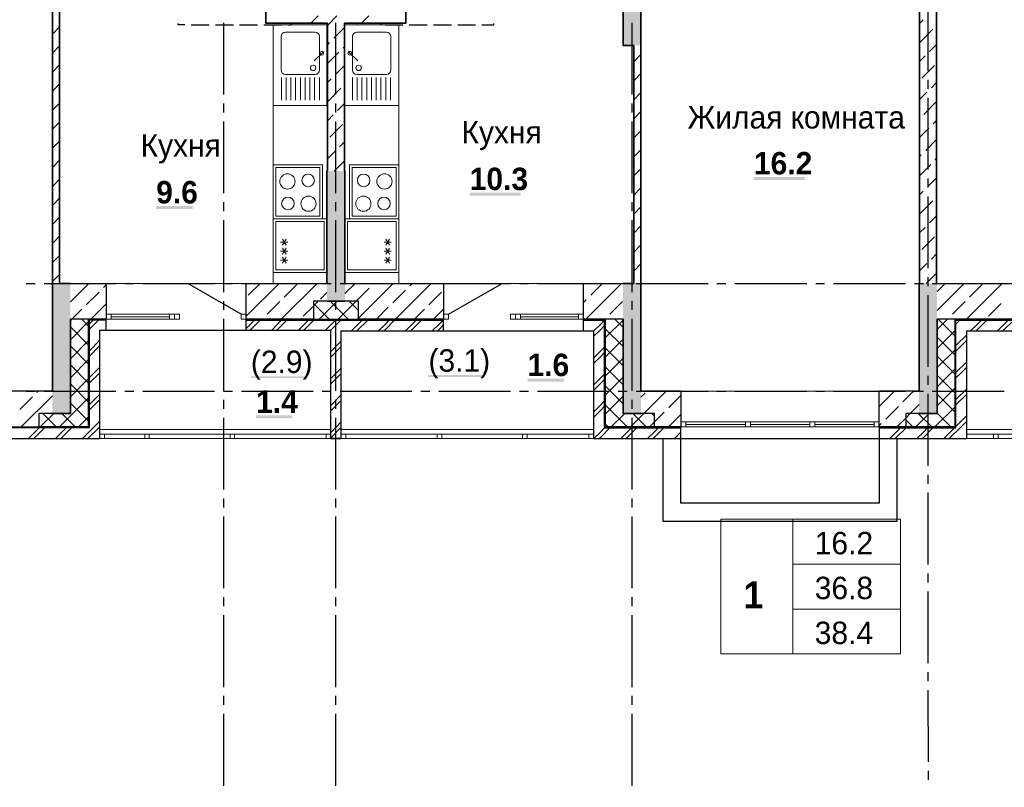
# Model space of a CAD drawing. Header units: millimetres. Extents: x 259029 to 2494469, y -731578 to -57567.
# Tile 158 of 253: x 472791 to 483765, y -617462 to -608910. Entities that reach past the tile are written whole.
import ezdxf

# ---------------------------------------------------------------- set-up
doc = ezdxf.new("R2010")
doc.units = ezdxf.units.MM
for name, color, linetype in [('PDF _Геометрия', 7, 'Continuous'), ('PDF _Сплошная заливка', 7, 'Continuous'), ('PDF _Текст', 7, 'Continuous')]:
    doc.layers.add(name, color=color, linetype=linetype)
doc.layers.add('Выноски', color=20, linetype='Continuous', lineweight=20)
doc.styles.add('PDF Century Gothic', font='GOTHIC.TTF')
doc.styles.add('PDF Century Gothic Bold', font='GOTHICB.TTF')
doc.styles.add('ГОСТ', font='GOST_Common.ttf')

msp = doc.modelspace()

# ---------------------------------------------------------------- linework, layer by layer
at = {"layer": 'PDF _Геометрия', "lineweight": 35}
for points in [[(479715.7, -609197.5), (479715.7, -607827.5), (479865.7, -607827.5), (479865.7, -607747.5), (479715.7, -607747.5), (479515.7, -607747.5), (479515.7, -608447.5), (479415.7, -608447.5), (479415.7, -608527.5), (479515.7, -608527.5), (479515.7, -609197.5), (479635.7, -609197.5)], [(474405.7, -608006.9), (474405.7, -608447.5), (474185.7, -608447.5), (474185.7, -608527.5), (475535.7, -608527.5), (475535.7, -608867.5), (475535.7, -608947.5), (476220.7, -608947.5)], [(473223.9, -608307.2), (473195.5, -608335.6), (473155.7, -608352.1), (473155.7, -611847.5), (473155.7, -613047.5)], [(473235.7, -608319), (473235.7, -608447.5), (473285.7, -608447.5), (473285.7, -608527.5), (473235.7, -608527.5), (473235.7, -611847.5), (473355.7, -611847.5)], [(478225.7, -608447.5), (478515.7, -608447.5), (478515.7, -608527.5), (477095.7, -608527.5), (477095.7, -608867.5), (477095.7, -608947.5), (476410.7, -608947.5)], [(476036.3, -608947.5), (476116.3, -608867.5)], [(476601.9, -608947.5), (476681.9, -608867.5)], [(473155.7, -609070.3), (473235.7, -608990.3)], [(473155.7, -609282.4), (473235.7, -609202.4)], [(479635.7, -609197.5), (479635.7, -611847.5), (479515.7, -611847.5)], [(479715.7, -613047.5), (479715.7, -611847.5), (479715.7, -609197.5)], [(479635.7, -609378.5), (479715.7, -609298.5)], [(473155.7, -609494.6), (473235.7, -609414.6)], [(479635.7, -609590.7), (479715.7, -609510.7)], [(473155.7, -609706.7), (473235.7, -609626.7)], [(479635.7, -609802.8), (479715.7, -609722.8)], [(473155.7, -609918.8), (473235.7, -609838.8)], [(479635.7, -610014.9), (479715.7, -609934.9)], [(473155.7, -610131), (473235.7, -610051)], [(479635.7, -610227), (479715.7, -610147)], [(473155.7, -610343.1), (473235.7, -610263.1)], [(479635.7, -610439.2), (479715.7, -610359.2)], [(473155.7, -610555.2), (473235.7, -610475.2)], [(479635.7, -610651.3), (479715.7, -610571.3)], [(476220.7, -610597.5), (476215.7, -610597.5), (476215.7, -611847.5)], [(476415.7, -611847.5), (476415.7, -610597.5), (476410.7, -610597.5)], [(473155.7, -610767.4), (473235.7, -610687.4)], [(479635.7, -610863.4), (479715.7, -610783.4)], [(473155.7, -610979.5), (473235.7, -610899.5)], [(479635.7, -611075.6), (479715.7, -610995.6)], [(473155.7, -611191.6), (473235.7, -611111.6)], [(479635.7, -611287.7), (479715.7, -611207.7)], [(473155.7, -611403.7), (473235.7, -611323.7)], [(479635.7, -611499.8), (479715.7, -611419.8)], [(473155.7, -611615.9), (473235.7, -611535.9)], [(479635.7, -611712), (479715.7, -611632)], [(473155.7, -611828), (473235.7, -611748)], [(479712.4, -611847.5), (479715.7, -611844.1)], [(482820.6, -611847.5), (482815.6, -611847.5), (482815.6, -613047.5)], [(483015.6, -611847.5), (483010.6, -611847.5)], [(476215.7, -612047.5), (476415.7, -612047.5)], [(473155.7, -613297.5), (473355.7, -613297.5), (473355.7, -612247.5)], [(479515.7, -612247.5), (479515.7, -613297.5), (479715.7, -613297.5)], [(482815.6, -613297.5), (483015.6, -613297.5), (483015.6, -612247.5)]]:
    msp.add_lwpolyline(points, dxfattribs=at)
at = {"layer": 'PDF _Геометрия', "color": 191, "lineweight": 35, "true_color": 0xc8aaf2}
for points in [[(482820.6, -608047.5), (482820.6, -611847.5)], [(483010.6, -611847.5), (483010.6, -608047.5)], [(476220.7, -608975.1), (476326.9, -608868.9)], [(482820.7, -608951.2), (482860.6, -608911.4)], [(476220.7, -608947.5), (476220.7, -610597.5)], [(476291.6, -609116.4), (476410.7, -608997.3)], [(476410.7, -610597.5), (476410.7, -608947.5)], [(482825.3, -609158.9), (482966.7, -609017.4)], [(476220.7, -609187.3), (476242.1, -609165.9)], [(476397.7, -609222.5), (476410.7, -609209.4)], [(482931.3, -609264.9), (483010.7, -609185.5)], [(476220.7, -609399.4), (476348.2, -609272)], [(482820.7, -609375.5), (482881.8, -609314.4)], [(476312.8, -609519.5), (476410.7, -609421.5)], [(482846.5, -609561.9), (482987.9, -609420.5)], [(476220.7, -609611.5), (476263.3, -609569)], [(476227.9, -609816.5), (476369.4, -609675)], [(482952.5, -609668), (483010.7, -609609.8)], [(482820.7, -609799.8), (482903, -609717.5)], [(476334, -609922.5), (476410.7, -609845.8)], [(482867.7, -609965), (483009.1, -609823.5)], [(476220.7, -610035.8), (476284.5, -609972)], [(476249.2, -610219.5), (476390.6, -610078.1)], [(482820.7, -610224), (482924.2, -610120.5)], [(482973.7, -610071), (483010.7, -610034)], [(476355.2, -610325.6), (476410.7, -610270.1)], [(482888.9, -610368), (483010.7, -610246.2)], [(476220.7, -610460.1), (476305.7, -610375.1)], [(482820.7, -610436.2), (482839.4, -610417.5)], [(482995, -610474.1), (483010.7, -610458.3)], [(476295.4, -610597.5), (476410.7, -610482.2)], [(482820.7, -610648.3), (482945.5, -610523.6)], [(482910.1, -610771.1), (483010.7, -610670.4)], [(482820.7, -610860.4), (482860.6, -610820.6)], [(482825.3, -611068), (482966.7, -610926.6)], [(482931.3, -611174.1), (483010.7, -611094.7)], [(482820.7, -611284.7), (482881.8, -611223.6)], [(482846.5, -611471.1), (482987.9, -611329.7)], [(482952.5, -611577.2), (483010.7, -611519)], [(482820.7, -611709), (482903, -611626.7)], [(482894.3, -611847.5), (483009.1, -611732.7)]]:
    msp.add_lwpolyline(points, dxfattribs=at)
at = {"layer": 'PDF _Геометрия', "lineweight": 25}
for points in [[(482912.4, -608679.2), (482912.6, -609479.2)], [(474632.7, -608967.5), (474555.7, -608967.5), (474555.7, -608954.4)], [(474702.7, -608967.5), (474902.7, -608967.5)], [(474972.7, -608967.5), (475172.7, -608967.5)], [(475065.7, -609744.4), (475065.7, -608944.4)], [(475242.7, -608967.5), (475442.7, -608967.5)], [(475512.7, -608967.5), (475712.7, -608967.5)], [(475782.7, -608967.5), (475815.7, -608967.5), (475815.7, -608954.4)], [(476315.7, -609744.4), (476315.7, -608944.4)], [(476815.7, -608967.5), (476815.7, -608954.4)], [(476862.7, -608967.5), (477062.7, -608967.5)], [(477132.7, -608967.5), (477332.7, -608967.5)], [(477402.7, -608967.5), (477602.7, -608967.5)], [(477672.7, -608967.5), (477872.7, -608967.5)], [(477942.7, -608967.5), (478075.7, -608967.5), (478075.7, -608954.4)], [(479615.7, -609744.4), (479615.7, -608944.4)], [(482912.6, -609579.2), (482912.6, -609679.2)], [(482912.7, -609779.2), (482912.9, -610579.2)], [(475065.7, -609944.4), (475065.7, -609844.4)], [(476315.7, -609944.4), (476315.7, -609844.4)], [(479615.7, -609944.4), (479615.7, -609844.4)], [(475065.7, -610844.4), (475065.7, -610044.4)], [(476315.7, -610844.4), (476315.7, -610044.4)], [(479615.7, -610844.4), (479615.7, -610044.4)], [(482912.9, -610679.2), (482912.9, -610779.2)], [(482912.9, -610879.2), (482913.1, -611679.2)], [(475065.7, -611044.4), (475065.7, -610944.4)], [(476315.7, -611044.4), (476315.7, -610944.4)], [(479615.7, -611044.4), (479615.7, -610944.4)], [(475065.7, -611944.4), (475065.7, -611144.4)], [(476315.7, -611944.4), (476315.7, -611144.4)], [(479615.7, -611944.4), (479615.7, -611144.4)], [(482913.2, -611779.2), (482913.2, -611879.2)], [(472862.7, -611847.5), (472962.7, -611847.5)], [(473062.7, -611847.5), (473862.7, -611847.5)], [(473962.7, -611847.5), (474062.7, -611847.5)], [(474162.7, -611847.5), (474962.7, -611847.5)], [(475259.7, -612191.5), (474663.9, -611847.5)], [(475062.7, -611847.5), (475162.7, -611847.5)], [(475262.7, -611847.5), (476062.7, -611847.5)], [(476162.7, -611847.5), (476262.7, -611847.5)], [(476362.7, -611847.5), (477162.7, -611847.5)], [(477262.7, -611847.5), (477362.7, -611847.5)], [(477462.7, -611847.5), (478262.7, -611847.5)], [(477571.7, -612191.5), (478167.5, -611847.5)], [(478362.7, -611847.5), (478462.7, -611847.5)], [(478562.7, -611847.5), (479362.7, -611847.5)], [(479462.7, -611847.5), (479562.7, -611847.5)], [(479662.7, -611847.5), (480462.7, -611847.5)], [(480562.7, -611847.5), (480662.7, -611847.5)], [(480762.7, -611847.5), (481562.7, -611847.5)], [(481662.7, -611847.5), (481762.7, -611847.5)], [(481862.7, -611847.5), (482662.7, -611847.5)], [(482762.7, -611847.5), (482862.7, -611847.5)], [(482962.7, -611847.5), (483762.7, -611847.5)], [(482913.2, -611979.2), (482913.4, -612779.2)], [(475065.7, -612144.4), (475065.7, -612044.4)], [(476315.7, -612144.4), (476315.7, -612044.4)], [(479615.7, -612144.4), (479615.7, -612044.4)], [(473755.7, -612257.5), (473565.7, -612257.5), (473565.7, -613457.5), (471388, -613457.5), (470438, -612507.4)], [(473555.7, -612247.5), (473555.7, -613447.5)], [(473565.7, -612301.3), (473609.5, -612257.5)], [(473565.7, -612361.3), (473669.6, -612257.5)], [(473755.7, -612367.5), (473755.7, -612247.5)], [(475065.7, -613044.4), (475065.7, -612244.4)], [(475315.7, -612367.5), (475315.7, -612247.5)], [(475315.7, -612351.3), (475409.5, -612257.5)], [(475315.7, -612257.5), (477515.7, -612257.5)], [(475359.6, -612367.5), (475469.6, -612257.5)], [(475599.6, -612367.5), (475662.7, -612304.4), (475709.6, -612257.5)], [(475659.5, -612367.5), (475662.7, -612364.4), (475769.6, -612257.5)], [(475899.5, -612367.5), (476009.5, -612257.5)], [(475959.6, -612367.5), (476069.6, -612257.5)], [(476065.7, -612247.5), (476565.7, -612247.5)], [(476199.6, -612367.5), (476262.7, -612304.4), (476309.6, -612257.5)], [(476255.7, -612371.3), (476262.7, -612364.4), (476369.6, -612257.5)], [(476315.7, -613044.4), (476315.7, -612244.4)], [(476489.6, -612377.5), (476609.5, -612257.5)], [(476549.6, -612377.5), (476669.6, -612257.5)], [(476789.5, -612377.5), (476862.7, -612304.4), (476909.6, -612257.5)], [(476849.5, -612377.5), (476862.7, -612364.4), (476969.6, -612257.5)], [(477089.6, -612377.5), (477209.5, -612257.5)], [(477149.6, -612377.5), (477269.6, -612257.5)], [(477389.5, -612377.5), (477462.7, -612304.4), (477509.6, -612257.5)], [(477449.6, -612377.5), (477462.7, -612364.4), (477515.7, -612311.3)], [(477515.7, -612377.5), (477515.7, -612247.5)], [(479075.7, -612377.5), (479075.7, -612247.5)], [(479075.7, -612257.5), (479305.7, -612257.5), (479305.7, -613457.5)], [(479185.7, -612381.3), (479262.7, -612304.4), (479305.7, -612261.3)], [(479185.7, -612441.3), (479262.7, -612364.4), (479305.7, -612321.3)], [(479315.7, -612247.5), (479315.7, -613447.5)], [(479615.7, -613044.4), (479615.7, -612244.4)], [(483215.7, -613447.5), (483215.7, -612247.5)], [(483225.7, -612301.3), (483269.6, -612257.5)], [(483225.7, -613457.5), (483225.7, -612257.5)], [(483225.7, -612257.5), (484115.7, -612257.5)], [(483389.5, -612377.5), (483462.7, -612304.4), (483509.6, -612257.5)], [(483449.5, -612377.5), (483462.7, -612364.4), (483569.6, -612257.5)], [(483689.6, -612377.5), (483809.5, -612257.5)], [(483749.5, -612377.5), (483869.5, -612257.5)], [(473685.7, -613577.5), (473685.7, -612367.5), (476255.7, -612367.5), (476255.7, -613577.5), (476375.7, -613577.5), (476255.7, -613577.5)], [(476375.7, -613577.5), (476375.7, -612377.5), (479185.7, -612377.5), (479185.7, -613577.5), (483345.7, -613577.5)], [(483225.7, -612541.3), (483345.7, -612421.3)], [(483345.7, -613577.5), (483345.7, -612377.5), (486195.7, -612377.5)], [(473565.7, -612601.3), (473685.7, -612481.3)], [(473565.7, -612661.3), (473685.7, -612541.3)], [(476255.7, -612611.3), (476262.7, -612604.4), (476375.7, -612491.3)], [(483225.7, -612601.3), (483345.7, -612481.3)], [(476262.7, -612664.4), (476375.7, -612551.3)], [(479185.7, -612681.3), (479262.7, -612604.4), (479305.7, -612561.3)], [(479262.7, -612664.4), (479305.7, -612621.3)], [(476255.7, -612671.3), (476262.7, -612664.4)], [(479185.7, -612741.3), (479262.7, -612664.4)], [(483225.7, -612841.3), (483345.7, -612721.3)], [(473565.7, -612961.3), (473682.7, -612844.4), (473685.7, -612841.3)], [(473565.7, -612901.3), (473622.7, -612844.4)], [(473622.7, -612844.4), (473685.7, -612781.3)], [(476255.7, -612911.3), (476262.7, -612904.4), (476322.7, -612844.4), (476375.7, -612791.3)], [(476262.7, -612964.4), (476375.7, -612851.3)], [(479185.7, -612981.3), (479262.7, -612904.4), (479305.7, -612861.3)], [(483225.7, -612901.3), (483282.7, -612844.4), (483345.7, -612781.3)], [(476255.7, -612971.3), (476262.7, -612964.4)], [(479185.7, -613041.3), (479262.7, -612964.4), (479305.7, -612921.3)], [(482913.4, -612879.2), (482913.5, -612979.2)], [(472862.7, -613047.5), (472962.7, -613047.5)], [(473062.7, -613047.5), (473862.7, -613047.5)], [(473565.7, -613201.3), (473685.7, -613081.3)], [(473962.7, -613047.5), (474062.7, -613047.5)], [(474162.7, -613047.5), (474962.7, -613047.5)], [(475062.7, -613047.5), (475162.7, -613047.5)], [(475262.7, -613047.5), (476062.7, -613047.5)], [(476162.7, -613047.5), (476262.7, -613047.5)], [(476262.7, -613204.4), (476375.7, -613091.3)], [(476362.7, -613047.5), (477162.7, -613047.5)], [(477262.7, -613047.5), (477362.7, -613047.5)], [(477462.7, -613047.5), (478262.7, -613047.5)], [(478362.7, -613047.5), (478462.7, -613047.5)], [(478562.7, -613047.5), (479362.7, -613047.5)], [(479462.7, -613047.5), (479562.7, -613047.5)], [(479662.7, -613047.5), (480462.7, -613047.5)], [(480562.7, -613047.5), (480662.7, -613047.5)], [(480762.7, -613047.5), (481562.7, -613047.5)], [(481662.7, -613047.5), (481762.7, -613047.5)], [(481862.7, -613047.5), (482662.7, -613047.5)], [(482762.7, -613047.5), (482862.7, -613047.5)], [(482913.5, -613079.2), (482913.7, -613879.2)], [(482962.7, -613047.5), (483762.7, -613047.5)], [(483225.7, -613141.3), (483345.7, -613021.3)], [(483225.7, -613201.3), (483345.7, -613081.3)], [(473565.7, -613261.3), (473685.7, -613141.3)], [(475065.7, -613244.4), (475065.7, -613144.4)], [(476255.7, -613271.3), (476262.7, -613264.4), (476375.7, -613151.3)], [(476255.7, -613211.3), (476262.7, -613204.4)], [(476315.7, -613244.4), (476315.7, -613144.4)], [(479185.7, -613281.3), (479262.7, -613204.4), (479305.7, -613161.3)], [(479615.7, -613244.4), (479615.7, -613144.4)], [(479185.7, -613341.3), (479262.7, -613264.4)], [(479262.7, -613264.4), (479305.7, -613221.3)], [(473489.6, -613577.5), (473622.7, -613444.4), (473685.7, -613381.3)], [(475065.7, -614144.4), (475065.7, -613344.4)], [(476255.7, -613511.3), (476262.7, -613504.4), (476322.7, -613444.4), (476375.7, -613391.3)], [(476315.7, -614144.4), (476315.7, -613344.4)], [(479615.7, -614144.4), (479615.7, -613344.4)], [(483149.6, -613577.5), (483282.7, -613444.4), (483345.7, -613381.3)], [(483225.7, -613441.3), (483345.7, -613321.3)], [(472889.6, -613577.5), (473009.5, -613457.5)], [(472949.6, -613577.5), (473069.6, -613457.5)], [(473555.7, -613447.5), (473005.7, -613447.5)], [(473189.5, -613577.5), (473262.7, -613504.4)], [(473262.7, -613504.4), (473309.6, -613457.5)], [(473262.7, -613564.4), (473369.6, -613457.5)], [(473549.6, -613577.5), (473682.7, -613444.4), (473685.7, -613441.3)], [(476262.7, -613564.4), (476375.7, -613451.3)], [(479189.6, -613577.5), (479262.7, -613504.4), (479309.5, -613457.5)], [(479249.6, -613577.5), (479262.7, -613564.4), (479369.5, -613457.5)], [(479305.7, -613457.5), (480160.7, -613457.5)], [(483215.7, -613447.5), (482370.7, -613447.5), (482370.7, -613577.5), (482370.7, -614297.5), (480160.7, -614297.5), (480160.7, -613577.5), (480160.7, -613447.5), (479315.7, -613447.5)], [(479489.6, -613577.5), (479609.6, -613457.5)], [(479549.6, -613577.5), (479669.6, -613457.5)], [(479789.5, -613577.5), (479862.7, -613504.4), (479909.6, -613457.5)], [(479849.5, -613577.5), (479862.7, -613564.4), (479969.6, -613457.5)], [(480089.6, -613577.5), (480160.7, -613506.3)], [(482370.7, -613457.5), (483225.7, -613457.5)], [(482489.6, -613577.5), (482609.5, -613457.5)], [(482549.5, -613577.5), (482669.5, -613457.5)], [(482789.6, -613577.5), (482862.7, -613504.4), (482909.5, -613457.5)], [(482849.6, -613577.5), (482862.7, -613564.4), (482969.5, -613457.5)], [(483089.6, -613577.5), (483209.6, -613457.5)], [(471338.3, -613577.5), (473685.7, -613577.5)], [(473249.5, -613577.5), (473262.7, -613564.4)], [(476255.7, -613571.3), (476262.7, -613564.4)], [(479960.7, -613577.5), (479960.7, -614497.5), (482570.7, -614497.5), (482570.7, -613577.5)], [(480149.5, -613577.5), (480160.7, -613566.3)], [(482913.7, -613979.2), (482913.7, -614079.2)], [(482913.8, -614179.2), (482914, -614979.2)], [(475065.7, -614344.4), (475065.7, -614244.4)], [(476315.7, -614344.4), (476315.7, -614244.4)], [(479615.7, -614344.4), (479615.7, -614244.4)], [(475065.7, -615244.4), (475065.7, -614444.4)], [(476315.7, -615244.4), (476315.7, -614444.4)], [(479615.7, -615244.4), (479615.7, -614444.4)], [(482914, -615079.2), (482914, -615179.2)], [(482914, -615279.2), (482914.2, -616079.2)], [(475065.7, -615444.4), (475065.7, -615344.4)], [(476315.7, -615444.4), (476315.7, -615344.4)], [(479615.7, -615444.4), (479615.7, -615344.4)], [(475065.7, -616344.4), (475065.7, -615544.4)], [(476315.7, -616344.4), (476315.7, -615544.4)], [(479615.7, -616344.4), (479615.7, -615544.4)], [(482914.3, -616179.2), (482914.3, -616279.2)], [(482914.3, -616379.2), (482914.5, -617179.2)], [(475065.7, -616544.4), (475065.7, -616444.4)], [(476315.7, -616544.4), (476315.7, -616444.4)], [(479615.7, -616544.4), (479615.7, -616444.4)], [(475065.7, -617444.4), (475065.7, -616644.4)], [(476315.7, -617444.4), (476315.7, -616644.4)], [(479615.7, -617444.4), (479615.7, -616644.4)], [(482914.5, -617279.2), (482914.6, -617379.2)]]:
    msp.add_lwpolyline(points, dxfattribs=at)
at = {"layer": 'PDF _Геометрия', "lineweight": 13}
for points in [[(475615.7, -608967.5), (475615.7, -611847.5)], [(477015.7, -608967.5), (477015.7, -611847.5)], [(476180.3, -609263.1), (476073.3, -609370.2)], [(476451.2, -609263.1), (476558.2, -609370.2)], [(475707.6, -609555), (475707.6, -609807.5)], [(475760.5, -609555), (475760.5, -609807.5)], [(475813.5, -609555), (475813.5, -609807.5)], [(475866.4, -609555), (475866.4, -609807.5)], [(475919.4, -609555), (475919.4, -609807.5)], [(475972.3, -609555), (475972.3, -609807.5)], [(476025.2, -609555), (476025.2, -609807.5)], [(476078.2, -609555), (476078.2, -609807.5)], [(476131.1, -609555), (476131.1, -609807.5)], [(476500.3, -609555), (476500.3, -609807.5)], [(476553.3, -609555), (476553.3, -609807.5)], [(476606.2, -609555), (476606.2, -609807.5)], [(476659.2, -609555), (476659.2, -609807.5)], [(476712.1, -609555), (476712.1, -609807.5)], [(476765.1, -609555), (476765.1, -609807.5)], [(476818, -609555), (476818, -609807.5)], [(476871, -609555), (476871, -609807.5)], [(476923.9, -609555), (476923.9, -609807.5)], [(475615.7, -610527.5), (475615.7, -611127.5), (476165.7, -611127.5), (476165.7, -610527.5), (475615.7, -610527.5)], [(477015.7, -610527.5), (477015.7, -611127.5), (476465.7, -611127.5), (476465.7, -610527.5), (477015.7, -610527.5)], [(475779.8, -611389.2), (475699.8, -611389.2)], [(475759.8, -611423.9), (475719.8, -611354.6)], [(475719.8, -611423.9), (475759.8, -611354.6)], [(476851.7, -611389.2), (476931.7, -611389.2)], [(476871.7, -611423.9), (476911.7, -611354.6)], [(476911.7, -611423.9), (476871.7, -611354.6)], [(475779.8, -611489.2), (475699.8, -611489.2)], [(475759.8, -611523.9), (475719.8, -611454.6)], [(475719.8, -611523.9), (475759.8, -611454.6)], [(475759.8, -611623.9), (475719.8, -611554.6)], [(475719.8, -611623.9), (475759.8, -611554.6)], [(476851.7, -611489.2), (476931.7, -611489.2)], [(476871.7, -611523.9), (476911.7, -611454.6)], [(476911.7, -611523.9), (476871.7, -611454.6)], [(476871.7, -611623.9), (476911.7, -611554.6)], [(476911.7, -611623.9), (476871.7, -611554.6)], [(475779.8, -611589.2), (475699.8, -611589.2)], [(476851.7, -611589.2), (476931.7, -611589.2)], [(475315.7, -611847.5), (474515.7, -611847.5), (473755.7, -611847.5)], [(479075.7, -611847.5), (478315.7, -611847.5), (477515.7, -611847.5)], [(476065.7, -612100), (476118.2, -612047.5)], [(476240.7, -612247.5), (476065.7, -612072.6)], [(476130.4, -612247.5), (476330.4, -612047.5)], [(476452.8, -612247.5), (476252.8, -612047.5)], [(476342.5, -612247.5), (476542.5, -612047.5)], [(476565.7, -612148.3), (476464.9, -612047.5)], [(473811.7, -612191.5), (474459.7, -612191.5)], [(477571.7, -612191.5), (477515.7, -612191.5), (477515.7, -612247.5), (477571.7, -612247.5)], [(477571.7, -612247.5), (477571.7, -612191.5)], [(478371.7, -612191.5), (479019.7, -612191.5)], [(473355.7, -612264.4), (473372.7, -612247.5)], [(473355.7, -612476.5), (473555.7, -612276.5)], [(473555.7, -612320.3), (473482.9, -612247.5)], [(473811.7, -612219.5), (474459.7, -612219.5)], [(473811.7, -612247.5), (474459.7, -612247.5)], [(476554.6, -612247.5), (476565.7, -612236.4)], [(478371.7, -612219.5), (479019.7, -612219.5)], [(478371.7, -612247.5), (479019.7, -612247.5)], [(479315.7, -612456.2), (479515.7, -612256.2)], [(479515.7, -612340.6), (479422.6, -612247.5)], [(483015.7, -612362.5), (483130.7, -612247.5)], [(483215.7, -612434.3), (483028.9, -612247.5)], [(473555.7, -612532.4), (473355.7, -612332.4)], [(479515.7, -612552.7), (479315.7, -612352.7)], [(483015.7, -612574.6), (483215.7, -612374.6)], [(473355.7, -612688.7), (473555.7, -612488.7)], [(473555.7, -612744.6), (473355.7, -612544.6)], [(479315.7, -612668.4), (479515.7, -612468.4)], [(483215.7, -612646.5), (483015.7, -612446.5)], [(479515.7, -612764.9), (479315.7, -612564.9)], [(483015.7, -612786.7), (483215.7, -612586.7)], [(473355.7, -612900.8), (473555.7, -612700.8)], [(473555.7, -612956.7), (473355.7, -612756.7)], [(479315.7, -612880.5), (479515.7, -612680.5)], [(483215.7, -612858.6), (483015.7, -612658.6)], [(479515.7, -612977), (479315.7, -612777)], [(483015.7, -612998.9), (483215.7, -612798.9)], [(483215.7, -613070.7), (483015.7, -612870.7)], [(473355.7, -613112.9), (473555.7, -612912.9)], [(473555.7, -613168.8), (473355.7, -612968.8)], [(479315.7, -613092.6), (479515.7, -612892.6)], [(479515.7, -613189.1), (479315.7, -612989.1)], [(482370.7, -613047.5), (480160.7, -613047.5)], [(483015.7, -613211), (483215.7, -613011)], [(483215.7, -613282.9), (483015.7, -613082.9)], [(473233.3, -613447.5), (473555.7, -613125.1)], [(473555.7, -613380.9), (473355.7, -613180.9)], [(479315.7, -613304.8), (479515.7, -613104.8)], [(479562, -613447.5), (479315.7, -613201.2)], [(473021.2, -613447.5), (473171.2, -613297.5)], [(473198, -613447.5), (473048, -613297.5)], [(473410.2, -613447.5), (473260.2, -613297.5)], [(479385.1, -613447.5), (479535.1, -613297.5)], [(479597.3, -613447.5), (479747.3, -613297.5)], [(479774.1, -613447.5), (479624.1, -613297.5)], [(479865.7, -613327), (479836.2, -613297.5)], [(482665.7, -613348.9), (482717.1, -613297.5)], [(482779.3, -613447.5), (482929.3, -613297.5)], [(482956.1, -613447.5), (482806.1, -613297.5)], [(482991.4, -613447.5), (483215.7, -613223.1)], [(483168.2, -613447.5), (483015.7, -613295)], [(473445.4, -613447.5), (473555.7, -613337.2)], [(479349.9, -613447.5), (479315.7, -613413.4)], [(479809.4, -613447.5), (479865.7, -613391.2)], [(482314.7, -613391.5), (480216.7, -613391.5)], [(480878.7, -613419.5), (480216.7, -613419.5)], [(481596.7, -613419.5), (480934.7, -613419.5)], [(482314.7, -613419.5), (481652.7, -613419.5)], [(482744, -613447.5), (482665.7, -613369.3)], [(473685.7, -613477.5), (476255.7, -613477.5)], [(473685.7, -613527.5), (476255.7, -613527.5)], [(473735.7, -613577.5), (473735.7, -613527.5)], [(474185.7, -613577.5), (474185.7, -613527.5)], [(474235.7, -613577.5), (474235.7, -613527.5)], [(475135.7, -613577.5), (475135.7, -613527.5)], [(475185.7, -613577.5), (475185.7, -613527.5)], [(476205.7, -613577.5), (476205.7, -613527.5)], [(479185.7, -613477.5), (476375.7, -613477.5)], [(479185.7, -613527.5), (476375.7, -613527.5)], [(476425.7, -613577.5), (476425.7, -613527.5)], [(477445.7, -613577.5), (477445.7, -613527.5)], [(477495.7, -613577.5), (477495.7, -613527.5)], [(478395.7, -613577.5), (478395.7, -613527.5)], [(478445.7, -613577.5), (478445.7, -613527.5)], [(479135.7, -613577.5), (479135.7, -613527.5)], [(482314.7, -613447.5), (480216.7, -613447.5)], [(483203.5, -613447.5), (483215.7, -613435.3)], [(483345.7, -613477.5), (486195.7, -613477.5)], [(483345.7, -613527.5), (486195.7, -613527.5)], [(483645.7, -613577.5), (483645.7, -613527.5)], [(483695.7, -613577.5), (483695.7, -613527.5)], [(473685.7, -613577.5), (476255.7, -613577.5)], [(479185.7, -613577.5), (476375.7, -613577.5)], [(486195.7, -613577.5), (483345.7, -613577.5)]]:
    msp.add_lwpolyline(points, dxfattribs=at)
for points in [[(476215.7, -609867.5), (476215.7, -608967.5), (475615.7, -608967.5), (475615.7, -609867.5)], [(476415.7, -609867.5), (476415.7, -608967.5), (477015.7, -608967.5), (477015.7, -609867.5)], [(476135.7, -611097.5), (475645.7, -611097.5), (475645.7, -610557.5), (476135.7, -610557.5)], [(476495.7, -611097.5), (476985.7, -611097.5), (476985.7, -610557.5), (476495.7, -610557.5)], [(475615.7, -611727.5), (476215.7, -611727.5), (476215.7, -611127.5), (475615.7, -611127.5)], [(476185.7, -611697.5), (475645.7, -611697.5), (475645.7, -611157.5), (476185.7, -611157.5)], [(477015.7, -611727.5), (476415.7, -611727.5), (476415.7, -611127.5), (477015.7, -611127.5)], [(476445.7, -611697.5), (476985.7, -611697.5), (476985.7, -611157.5), (476445.7, -611157.5)], [(473755.7, -612191.5), (473811.7, -612191.5), (473811.7, -612247.5), (473755.7, -612247.5)], [(474515.7, -612191.5), (474459.7, -612191.5), (474459.7, -612247.5), (474515.7, -612247.5)], [(474571.7, -612191.5), (474515.7, -612191.5), (474515.7, -612247.5), (474571.7, -612247.5)], [(475315.7, -612191.5), (475259.7, -612191.5), (475259.7, -612247.5), (475315.7, -612247.5)], [(478315.7, -612191.5), (478259.7, -612191.5), (478259.7, -612247.5), (478315.7, -612247.5)], [(478315.7, -612191.5), (478371.7, -612191.5), (478371.7, -612247.5), (478315.7, -612247.5)], [(479075.7, -612191.5), (479019.7, -612191.5), (479019.7, -612247.5), (479075.7, -612247.5)], [(480160.7, -613391.5), (480216.7, -613391.5), (480216.7, -613447.5), (480160.7, -613447.5)], [(480934.7, -613391.5), (480878.7, -613391.5), (480878.7, -613447.5), (480934.7, -613447.5)], [(481652.7, -613391.5), (481596.7, -613391.5), (481596.7, -613447.5), (481652.7, -613447.5)], [(482370.7, -613391.5), (482314.7, -613391.5), (482314.7, -613447.5), (482370.7, -613447.5)], [(481406.6, -614476.3), (480606.6, -614476.3), (480606.6, -615976.3), (481406.6, -615976.3)], [(481406.6, -614476.3), (482606.6, -614476.3), (482606.6, -614976.3), (481406.6, -614976.3)], [(481406.6, -614976.3), (482606.6, -614976.3), (482606.6, -615476.3), (481406.6, -615476.3)], [(481406.6, -615476.3), (482606.6, -615476.3), (482606.6, -615976.3), (481406.6, -615976.3)]]:
    msp.add_lwpolyline(points, close=True, dxfattribs=at)
for points in [[(475703.6, -609470.4), (475703.6, -609098.3, -0.4142084), (475753.6, -609048.3), (476081.1, -609048.3, -0.4142084), (476131.1, -609098.3), (476131.1, -609470.4, -0.4142084), (476081.1, -609520.4), (475753.6, -609520.4, -0.4142084)], [(476927.8, -609470.4), (476927.8, -609098.3, 0.4142084), (476877.8, -609048.3), (476550.3, -609048.3, 0.4142084), (476500.3, -609098.3), (476500.3, -609470.4, 0.4142084), (476550.3, -609520.4), (476877.8, -609520.4, 0.4142084)]]:
    msp.add_lwpolyline(points, format="xyb", close=True, dxfattribs=at)
at = {"layer": 'PDF _Геометрия', "color": 9, "lineweight": 25, "true_color": 0xc8c8a0}
for points in [[(473355.7, -612052.3), (473560.5, -611847.5)], [(473355.7, -611847.5), (473755.7, -611847.5), (473755.7, -612191.5), (473755.7, -612247.5), (473355.7, -612247.5)], [(473724.8, -611895.4), (473755.7, -611864.4)], [(475315.7, -612213.6), (475681.8, -611847.5)], [(476065.7, -612247.5), (475315.7, -612247.5), (475315.7, -612191.5), (475315.7, -611847.5), (476215.7, -611847.5)], [(475337, -611980.2), (475469.7, -611847.5)], [(475706.1, -612247.5), (476106.1, -611847.5)], [(475740, -612001.4), (475881.5, -611860)], [(476415.7, -611962.1), (476530.4, -611847.5)], [(476415.7, -611847.5), (477515.7, -611847.5), (477515.7, -612191.5), (477515.7, -612247.5), (476565.7, -612247.5)], [(476565.7, -612236.4), (476954.6, -611847.5)], [(476737.1, -611852.9), (476742.5, -611847.5)], [(476978.9, -612247.5), (477378.9, -611847.5)], [(477140.1, -611874.1), (477166.8, -611847.5)], [(479515.7, -612247.5), (479075.7, -612247.5), (479075.7, -612191.5), (479075.7, -611847.5), (479515.7, -611847.5)], [(479100.2, -612247.5), (479500.2, -611847.5)], [(479155.4, -611980.2), (479288.1, -611847.5)], [(483015.6, -611847.5), (484115.6, -611847.5), (484115.6, -612191.5), (484115.6, -612247.5), (483015.6, -612247.5)], [(483015.7, -612150.4), (483318.6, -611847.5)], [(483015.7, -611938.2), (483106.5, -611847.5)], [(483342.9, -612247.5), (483742.9, -611847.5)], [(483376.8, -612001.4), (483518.2, -611860)], [(473533.9, -612086.3), (473675.3, -611944.9)], [(476143.1, -612022.6), (476215.7, -611950)], [(476546.1, -612043.9), (476687.6, -611902.4)], [(476949.2, -612065.1), (477090.6, -611923.6)], [(477352.2, -612086.3), (477493.7, -611944.9)], [(473584.8, -612247.5), (473755.7, -612076.5)], [(475549.1, -612192.3), (475690.5, -612050.9)], [(475952.2, -612213.6), (476065.7, -612100)], [(476215.7, -612047.5), (476065.7, -612047.5), (476065.7, -612247.5)], [(476565.7, -612247.5), (476565.7, -612047.5), (476415.7, -612047.5)], [(479075.7, -612059.8), (479105.9, -612029.7)], [(479367.5, -612192.3), (479508.9, -612050.9)], [(483185.9, -612192.3), (483327.3, -612050.9)], [(483588.9, -612213.6), (483730.3, -612072.1)], [(473155.7, -613047.5), (471557.8, -613047.5), (470727.8, -612217.5), (470484.6, -612460.7), (470445, -612500.3), (471392.2, -613447.5), (473005.7, -613447.5)], [(473372.7, -612247.5), (473484.4, -612135.8)], [(476766.8, -612247.5), (476899.7, -612114.6)], [(477191, -612247.5), (477302.7, -612135.8)], [(477403.2, -612247.5), (477515.7, -612134.9)], [(475494, -612247.5), (475499.6, -612241.8)], [(479312.4, -612247.5), (479318, -612241.8)], [(483130.7, -612247.5), (483136.4, -612241.8)], [(472982.3, -613062.1), (472996.9, -613047.5)], [(480160.7, -613047.5), (479715.7, -613047.5)], [(479715.7, -613116.9), (479763.5, -613069.2)], [(479747.3, -613297.5), (479997.3, -613047.5)], [(480025.1, -613231.8), (480160.7, -613096.2)], [(480160.7, -613047.5), (480160.7, -613391.5), (480160.7, -613447.5)], [(482370.7, -613219.6), (482500.1, -613090.3), (482542.9, -613047.5)], [(482370.7, -613447.5), (482370.7, -613391.5), (482370.7, -613047.5)], [(482815.6, -613047.5), (482370.7, -613047.5)], [(482634.3, -613168.2), (482745.5, -613057), (482755, -613047.5)], [(472791.4, -613253), (472932.8, -613111.6)], [(472809.1, -613447.5), (473155.7, -613100.8)], [(482717.1, -613297.5), (482815.7, -613198.9)], [(473155.7, -613297.5), (473005.7, -613297.5), (473005.7, -613447.5)], [(479865.7, -613447.5), (479865.7, -613297.5), (479715.7, -613297.5)], [(479865.7, -613391.2), (479975.6, -613281.3)], [(480021.5, -613447.5), (480046, -613423.1), (480160.7, -613308.3)], [(482443.4, -613359.1), (482584.8, -613217.7)], [(482815.6, -613297.5), (482665.7, -613297.5), (482665.7, -613447.5)], [(482370.7, -613431.7), (482393.9, -613408.6)], [(482567.1, -613447.5), (482665.7, -613348.9)], [(479865.7, -613447.5), (480160.7, -613447.5)], [(482370.7, -613447.5), (482665.7, -613447.5)]]:
    msp.add_lwpolyline(points, dxfattribs=at)
at = {"layer": 'PDF _Геометрия', "lineweight": 13}
for centre, radius in [((476159.5, -609283.9), 20.7), ((476472, -609283.9), 20.7), ((476061.9, -609447.5), 30.1), ((476569.5, -609447.5), 30.1), ((475775.2, -610711.7), 84.8), ((476006.6, -610700.7), 70.1), ((476624.9, -610700.7), 70.1), ((476856.3, -610711.7), 84.8), ((475780.4, -610957.6), 70.1), ((476009.8, -610960.1), 84.8), ((476621.7, -610960.1), 84.8), ((476851.1, -610957.6), 70.1)]:
    msp.add_circle(centre, radius, dxfattribs=at)
at = {"layer": 'PDF _Сплошная заливка', "color": 7, "lineweight": 35, "true_color": 0xf1f1f1, "transparency": 33554559}
for points in [[(479515.7, -607747.5), (479515.7, -609197.5), (479715.7, -607747.5), (479715.7, -609197.5)], [(476215.7, -610597.5), (476215.7, -612047.5), (476415.7, -610597.5), (476415.7, -612047.5)], [(473155.7, -611847.5), (473155.7, -613297.5), (473355.7, -611847.5), (473355.7, -613297.5)]]:
    msp.add_solid(points, dxfattribs=at)
at = {"layer": 'PDF _Сплошная заливка', "lineweight": 25, "transparency": 33554559}
for points in [[(480974.3, -610695.2), (481542.8, -610695.2), (480974.3, -610663.8), (481542.8, -610663.8)], [(477806.8, -610870.2), (478375.3, -610870.2), (477806.8, -610838.9), (478375.3, -610838.9)], [(474312.4, -611018.2), (474718.5, -611018.2), (474312.4, -610986.8), (474718.5, -610986.8)], [(477347.4, -612889.2), (477963.2, -612889.2), (477347.4, -612868.5), (477963.2, -612868.5)], [(475367.5, -612903.8), (475983.3, -612903.8), (475367.5, -612883), (475983.3, -612883)], [(478451.1, -612941.7), (478857.2, -612941.7), (478451.1, -612910.4), (478857.2, -612910.4)], [(475425.6, -613349.6), (475831.6, -613349.6), (475425.6, -613318.3), (475831.6, -613318.3)]]:
    msp.add_solid(points, dxfattribs=at)
at = {"layer": 'PDF _Сплошная заливка', "color": 7, "lineweight": 25, "true_color": 0xf1f1f1, "transparency": 33554559}
for points in [[(479515.7, -611847.5), (479515.7, -613297.5), (479715.7, -611847.5), (479715.7, -613297.5)], [(482815.7, -611847.5), (482815.7, -613297.5), (483015.7, -611847.5), (483015.7, -613297.5)]]:
    msp.add_solid(points, dxfattribs=at)

# ---------------------------------------------------------------- texts
at = {"layer": 'PDF _Текст', "attachment_point": 7}
for s, insert, char_height, style in [('Жилая комната', (480234.8, -610126.3), 249.998, 'PDF Century Gothic'), ('Кухня', (477714.8, -610364.3), 250, 'PDF Century Gothic'), ('Кухня', (474138.8, -610512.2), 250, 'PDF Century Gothic'), ('16.2', (480974.3, -610637.9), 250, 'PDF Century Gothic Bold'), ('10.3', (477806.8, -610812.9), 250, 'PDF Century Gothic Bold'), ('9.6', (474312.4, -610960.9), 250, 'PDF Century Gothic Bold'), ('(2.9)', (475367.5, -612921.7), 250, 'PDF Century Gothic'), ('(3.1)', (477347.4, -612907.1), 250, 'PDF Century Gothic'), ('1.6', (478451.1, -612884.4), 250, 'PDF Century Gothic Bold'), ('1.4', (475425.6, -613290.8), 250, 'PDF Century Gothic Bold'), ('16.2', (481652.1, -614869.7), 250, 'PDF Century Gothic'), ('36.8', (481652.1, -615369.7), 250, 'PDF Century Gothic'), ('1', (480857.8, -615468.5), 300, 'PDF Century Gothic Bold'), ('38.4', (481652.1, -615869.7), 250, 'PDF Century Gothic')]:
    msp.add_mtext(s, dxfattribs=dict(at, insert=insert, char_height=char_height, style=style))
at = {"layer": 'Выноски'}
note = msp.add_mtext_static_columns([''] * 2, width=19641.405, gutter_width=8167.2, height=0, dxfattribs=dict(at, insert=(385740.7, -593573.6), char_height=250, attachment_point=1, style='ГОСТ'))
for column, words in zip([note] + note.columns.linked_columns, ['\\pi10527.89954; \\P\\pi570.45,l346.2,t2000;1.^IОбщие указания см. лист 1. {\\H1.46663x; }\\P2.^IМонтажные узлы 1;2;3;4;6;7;8 см. лист{\\C0; 7.\\H1.45562x; \\H0.68699x;\\P}3.^IСварку производить согласно СП70.1330.2011 электродами Э42 ГОСТ 9467-75*.{\\H1.45929x; }\\P4.^IВсе металлические конструкции окрасить эмалью ПФ-1189 по ГОСТ 6465-79 в два слоя. Эмаль наносить на {\\H1.45807x; }\\P\\pi0,t346.2;грунтовку ГФ-021 по ГОСТ 25129-82 (первый слой - на заводе-изготовителе, второй слой - на монтаже).{\\H1.65848x; }\\P\\pi570.45,t2000;5.^IОгнезащиту металлических косоуров см.л. 9.{\\H1.19167x; }\\P6.^IДлину швов принимать по длине сопряжения свариваемых элементов. все катеты сварных швов принимать {\\H1.54728x; }\\P\\pi0,t346.2;высотой 6 мм, кроме оговоренных.{\\H1.42874x; }\\P\\pi570.45,t2000;7.^IМонтаж стальных конструкций производить в соответствии с указаниями СП 70.1333.0.2012"Несущие и {\\H1.46825x; }\\P\\pi0,t346.2;ограждающие конструкции".{\\H1.45508x; }\\P\\pi570.45,t2000;8.^IЖелезобетонные изделия монтировать на цем-песчаном растворе М100 толщ. 10мм.{\\H1.46099x; }\\P{\\C0;9.^IНа разрезах 1-1;2-2 отметки чистого пола.\\H1.45599x; \\H0.68682x;\\P\\pi10570.70257,l0,tz;\\H1.82587x; \\H0.54768x;\\P\\H1.55804x; \\H0.64183x;\\P\\H1.64732x; \\H0.60705x;\\P\\pi812.5,l41.6675;\\H1.23836x; \\H0.80752x;\\P}', '']):
    column.text = words

doc.saveas('drawing.dxf')
